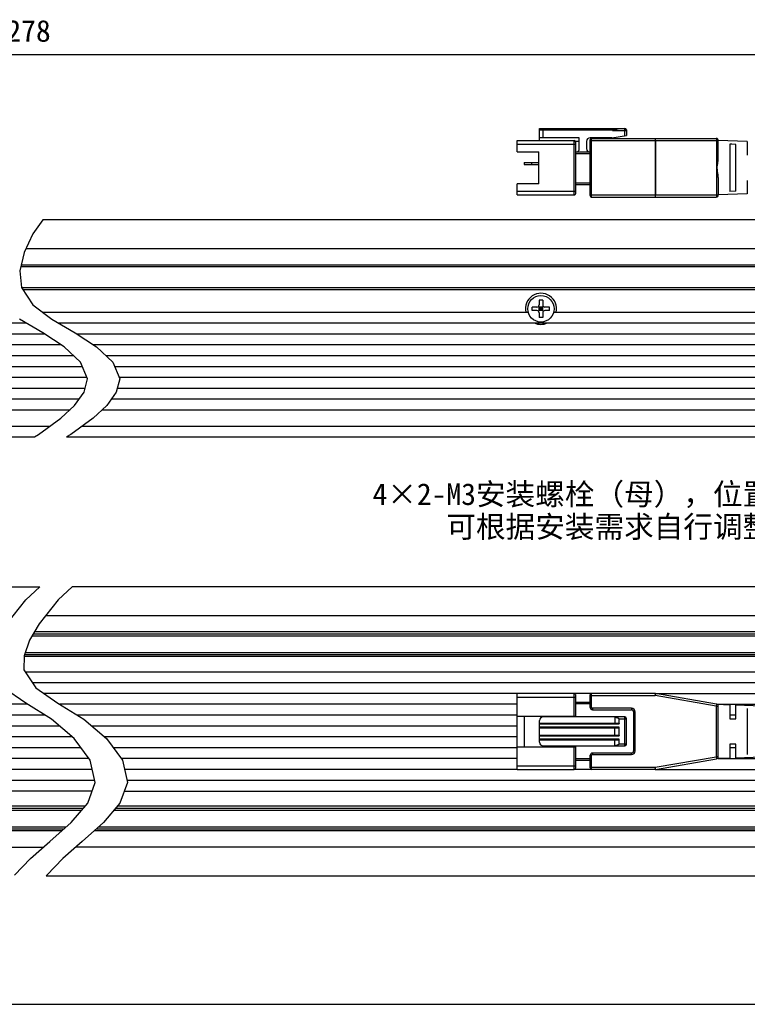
# Model space of a CAD drawing. Header units: millimetres. Extents: x 284 to 756, y 291 to 500.
# Tile 3 of 6: x 486 to 586, y 291 to 427. Entities that reach past the tile are written whole.
import ezdxf
from ezdxf.enums import TextEntityAlignment as Align

# ---------------------------------------------------------------- set-up
doc = ezdxf.new("R2010")
doc.units = ezdxf.units.MM
doc.header["$LTSCALE"] = 46.255
doc.header["$PDMODE"] = 3
doc.header["$PDSIZE"] = 8
doc.layers.get('0').update_dxf_attribs({"linetype": 'CONTINUOUS'})
doc.layers.get('Defpoints').update_dxf_attribs({"linetype": 'CONTINUOUS'})
for name, color, linetype in [('00_COMPONENTS', 7, 'CONTINUOUS'), ('50_ALL_DETAILS', 7, 'CONTINUOUS'), ('51__DRAFT_DIMS', 7, 'CONTINUOUS'), ('_X2_56FE5C42_X0__01_528', 7, 'CONTINUOUS'), ('DRW0001FORMAT', 7, 'CONTINUOUS')]:
    doc.layers.add(name, color=color, linetype=linetype)
doc.styles.get("Standard").update_dxf_attribs({"font": 'simfang.ttf'})
doc.dimstyles.new('DIMSTYLE_2', dxfattribs={"dimtxt": 3, "dimasz": 3, "dimexe": 2.5, "dimexo": 0.5, "dimgap": 0.75, "dimtad": 1, "dimdsep": 46, "dimtxsty": 'STANDARD', "dimblk": '_FILLED', "dimblk1": '_FILLED', "dimblk2": '_FILLED', "dimcen": 0.09, "dimclrt": 3, "dimazin": 2, "dimtp": 1.2, "dimtm": 1.2, "dimtfac": 1, "dimtofl": 0, "dimtmove": 0, "dimatfit": 3, "dimldrblk": '_FILLED', "dimfxl": 1, "dimtolj": 1, "dimarcsym": 0})

# ---------------------------------------------------------------- blocks, each defined once
blk = doc.blocks.new('_FILLED')
at = {"color": 0, "linetype": 'ByBlock'}
blk.add_solid([(0, 0), (-1, 0.167), (-1, -0.167)], dxfattribs=at)
blk = doc.blocks.new('*D13')
at = {"layer": '51__DRAFT_DIMS', "color": 0, "lineweight": -2}
for p, q in [((344.97, 392.65), (344.97, 424.77)), ((626.74, 392.65), (626.74, 424.77)), ((347.97, 422.27), (623.74, 422.27))]:
    blk.add_line(p, q, dxfattribs=at)
at = {"layer": 'Defpoints', "color": 0}
for p in [(626.74, 422.27), (344.97, 392.15), (626.74, 392.15)]:
    blk.add_point(p, dxfattribs=at)
at = {"layer": '51__DRAFT_DIMS', "color": 0, "linetype": 'ByBlock', "lineweight": -2, "xscale": 3, "yscale": 3, "zscale": 3, "rotation": 180}
blk.add_blockref('_FILLED', (344.97, 422.27), dxfattribs=at)
at = {"layer": '51__DRAFT_DIMS', "color": 0, "linetype": 'ByBlock', "lineweight": -2, "xscale": 3, "yscale": 3, "zscale": 3}
blk.add_blockref('_FILLED', (626.74, 422.27), dxfattribs=at)
at = {"layer": '51__DRAFT_DIMS', "color": 3, "insert": (485.95, 427.02), "char_height": 3, "attachment_point": 2, "line_spacing_factor": 0.9}
blk.add_mtext('\\A1;\\A1;1278{}{{\\H0.7x;}{}}', dxfattribs=at)

msp = doc.modelspace()

# ---------------------------------------------------------------- linework, layer by layer
at = {"color": 4}
for p, q in [((488.94881, 399.39715), (487.54576, 397.46942)), ((487.54576, 397.46942), (486.34057, 394.9018)), ((486.34057, 394.9018), (485.76099, 392.35527)), ((485.76099, 392.35527), (485.97794, 390.04839)), ((485.97794, 390.04839), (487.54736, 387.65942)), ((487.54736, 387.65942), (490.19185, 385.68232)), ((488.94017, 383.7771), (485.73304, 385.68232)), ((490.19185, 385.68232), (493.39897, 383.7771)), ((491.87479, 381.85757), (488.94017, 383.7771)), ((493.39897, 383.7771), (496.3336, 381.85757)), ((494.1606, 379.72786), (491.87479, 381.85757)), ((496.3336, 381.85757), (498.6194, 379.72786)), ((495.10694, 377.40128), (494.1606, 379.72786)), ((498.6194, 379.72786), (499.56575, 377.40128)), ((494.63274, 375.57738), (495.10694, 377.40128)), ((499.56575, 377.40128), (499.09154, 375.57738)), ((493.32274, 373.73759), (494.63274, 375.57738)), ((499.09154, 375.57738), (497.78155, 373.73759)), ((491.44869, 371.96616), (493.32274, 373.73759)), ((497.78155, 373.73759), (495.90749, 371.96616)), ((488.35662, 369.73709), (491.44869, 371.96616)), ((495.90749, 371.96616), (492.81542, 369.73709)), ((487.76957, 369.39715), (488.35662, 369.73709)), ((492.81542, 369.73709), (492.22838, 369.39715)), ((486.58895, 346.85149), (488.52489, 348.6713)), ((492.98369, 348.6713), (491.04775, 346.85149)), ((483.95599, 343.55752), (486.58895, 346.85149)), ((491.04775, 346.85149), (488.4148, 343.55752)), ((488.4148, 343.55752), (487.11628, 341.31217)), ((487.11628, 341.31217), (486.35551, 339.13904)), ((486.35551, 339.13904), (486.32436, 337.18171)), ((486.32436, 337.18171), (487.97354, 334.68229)), ((486.5764, 332.58714), (483.51473, 334.68229)), ((487.97354, 334.68229), (491.03521, 332.58714)), ((490.12276, 330.3878), (486.5764, 332.58714)), ((491.03521, 332.58714), (494.58157, 330.3878)), ((493.28627, 327.71211), (490.12276, 330.3878)), ((494.58157, 330.3878), (497.74507, 327.71211)), ((495.48241, 324.69575), (493.28627, 327.71211)), ((497.74507, 327.71211), (499.94122, 324.69575)), ((496.18502, 321.60799), (495.48241, 324.69575)), ((499.94122, 324.69575), (500.64382, 321.60799)), ((495.1389, 318.76771), (496.18502, 321.60799)), ((500.64382, 321.60799), (499.5977, 318.76771)), ((492.84028, 316.06544), (495.1389, 318.76771)), ((499.5977, 318.76771), (497.29908, 316.06544)), ((489.91372, 313.45531), (492.84028, 316.06544)), ((497.29908, 316.06544), (494.37253, 313.45531)), ((487.23913, 311.12863), (489.91372, 313.45531)), ((494.37253, 313.45531), (491.69794, 311.12863)), ((485.0281, 308.80573), (487.23913, 311.12863)), ((491.69794, 311.12863), (489.48691, 308.80573)), ((489.48691, 308.80573), (489.41372, 308.6713))]:
    msp.add_line(p, q, dxfattribs=at)
at = {"color": 7}
msp.add_line((284.28005, 290.95043), (755.5081, 290.95043), dxfattribs=at)
at = {"layer": '00_COMPONENTS', "color": 7}
for p, q in [((622.99399, 399.39715), (488.94881, 399.39715)), ((622.99399, 395.39715), (486.57308, 395.39715)), ((620.74399, 393.14715), (485.94122, 393.14715)), ((486.17584, 389.74715), (620.74399, 389.74715)), ((557.99399, 388.29715), (557.49399, 388.29715)), ((557.49399, 388.29715), (557.49399, 387.64715)), ((557.99399, 388.29715), (557.99399, 387.64715)), ((488.90133, 386.64715), (555.98775, 386.64715)), ((556.54399, 386.84715), (556.54399, 387.34715)), ((557.19399, 387.34715), (556.54399, 387.34715)), ((557.19399, 386.84715), (556.54399, 386.84715)), ((557.40612, 387.43502), (558.08186, 386.75928)), ((557.40612, 386.75928), (558.08186, 387.43502)), ((557.99399, 387.34715), (557.49399, 387.34715)), ((557.49399, 386.84715), (557.49399, 387.34715)), ((557.99399, 387.09715), (557.49399, 387.09715)), ((557.99399, 386.84715), (557.49399, 386.84715)), ((557.74399, 387.34715), (557.74399, 386.84715)), ((557.99399, 386.84715), (557.99399, 387.34715)), ((558.94399, 387.34715), (558.29399, 387.34715)), ((558.94399, 386.84715), (558.29399, 386.84715)), ((558.94399, 386.84715), (558.94399, 387.34715)), ((559.5852, 386.64715), (626.74399, 386.64715)), ((557.49399, 386.54715), (557.49399, 385.89715)), ((557.99399, 385.89715), (557.49399, 385.89715)), ((557.99399, 386.54715), (557.99399, 385.89715)), ((344.97237, 385.14715), (486.63391, 385.14715)), ((491.09272, 385.14715), (626.74399, 385.14715)), ((344.97237, 383.64715), (489.13884, 383.64715)), ((493.59764, 383.64715), (626.74399, 383.64715)), ((344.97237, 382.14715), (491.43207, 382.14715)), ((495.89087, 382.14715), (626.74399, 382.14715)), ((344.97237, 380.64715), (493.17393, 380.64715)), ((497.63273, 380.64715), (626.74399, 380.64715)), ((344.97237, 379.14715), (494.39681, 379.14715)), ((498.85561, 379.14715), (626.74399, 379.14715)), ((344.97237, 377.64715), (495.00693, 377.64715)), ((499.46574, 377.64715), (626.74399, 377.64715)), ((347.72237, 376.14715), (494.78087, 376.14715)), ((499.23968, 376.14715), (623.99399, 376.14715)), ((347.72237, 374.64715), (493.97038, 374.64715)), ((498.42919, 374.64715), (623.99399, 374.64715)), ((344.97237, 373.14715), (492.6981, 373.14715)), ((497.1569, 373.14715), (626.74399, 373.14715)), ((344.97237, 370.89715), (489.9658, 370.89715)), ((494.42461, 370.89715), (626.74399, 370.89715)), ((346.47237, 369.39715), (487.76957, 369.39715)), ((492.22838, 369.39715), (625.24399, 369.39715)), ((348.72237, 348.6713), (488.52489, 348.6713)), ((622.99399, 348.6713), (492.98369, 348.6713)), ((622.99399, 344.6713), (489.30507, 344.6713)), ((487.43963, 341.8713), (608.23255, 341.8713)), ((620.74399, 342.4213), (487.7577, 342.4213)), ((620.74399, 339.0213), (486.35364, 339.0213)), ((486.50684, 339.5713), (608.23253, 339.5713)), ((486.49619, 336.9213), (626.74399, 336.9213)), ((487.48592, 335.4213), (626.74399, 335.4213)), ((554.44399, 333.9213), (489.08558, 333.9213)), ((564.74399, 333.9213), (562.34399, 333.9213)), ((573.56931, 333.9213), (626.74399, 333.9213)), ((486.84381, 332.4213), (417.27237, 332.4213)), ((554.44399, 332.4213), (491.30262, 332.4213)), ((582.24399, 332.4213), (626.74399, 332.4213)), ((489.26252, 330.9213), (417.27237, 330.9213)), ((554.44399, 330.9213), (493.72132, 330.9213)), ((584.64399, 330.9213), (583.84399, 330.9213)), ((491.26547, 329.4213), (417.27237, 329.4213)), ((554.44399, 329.4213), (495.72428, 329.4213)), ((493.03894, 327.9213), (417.27237, 327.9213)), ((554.44399, 327.9213), (497.49775, 327.9213)), ((494.22608, 326.4213), (417.27237, 326.4213)), ((554.44399, 326.4213), (498.68489, 326.4213)), ((584.64399, 326.4213), (583.84399, 326.4213)), ((495.3182, 324.9213), (417.27237, 324.9213)), ((554.44399, 324.9213), (499.777, 324.9213)), ((582.24399, 324.9213), (626.74399, 324.9213)), ((495.77241, 323.4213), (417.27237, 323.4213)), ((554.44399, 323.4213), (500.23121, 323.4213)), ((564.74399, 323.4213), (562.34399, 323.4213)), ((573.51827, 323.4213), (626.74399, 323.4213)), ((344.97237, 321.9213), (496.11372, 321.9213)), ((500.57253, 321.9213), (626.74399, 321.9213)), ((495.74794, 320.4213), (344.97237, 320.4213)), ((500.20674, 320.4213), (626.74399, 320.4213)), ((494.75917, 318.3213), (350.97237, 318.3213)), ((363.4838, 317.7713), (494.29133, 317.7713)), ((498.75013, 317.7713), (608.23255, 317.7713)), ((620.74399, 318.3213), (499.21798, 318.3213)), ((491.55743, 314.9213), (350.97237, 314.9213)), ((363.48383, 315.4713), (492.17411, 315.4713)), ((620.74399, 314.9213), (496.01624, 314.9213)), ((496.63291, 315.4713), (608.23253, 315.4713)), ((348.72237, 312.6713), (489.01248, 312.6713)), ((622.99399, 312.6713), (493.47128, 312.6713)), ((622.99399, 308.6713), (489.41372, 308.6713))]:
    msp.add_line(p, q, dxfattribs=at)
at = {"layer": '00_COMPONENTS', "color": 4}
for p, q in [((608.40573, 392.89715), (485.88432, 392.89715)), ((608.40576, 389.99715), (486.0116, 389.99715)), ((487.59874, 342.14642), (608.3914, 342.14642)), ((486.41052, 339.29618), (608.39137, 339.29618)), ((363.32496, 318.04642), (494.52535, 318.04642)), ((498.98416, 318.04642), (608.3914, 318.04642)), ((363.32498, 315.19618), (491.86563, 315.19618)), ((496.32443, 315.19618), (608.39137, 315.19618))]:
    msp.add_line(p, q, dxfattribs=at)
at = {"layer": '00_COMPONENTS', "color": 7}
msp.add_circle((557.74399, 387.09715), 1.825, dxfattribs=at)
for centre, radius, start, end in [((557.74399, 387.09715), 2.15, 347.9185301, 192.0814699), ((557.19399, 387.64715), 0.3, 270, 360), ((557.19399, 386.54715), 0.3, 0, 90), ((558.29399, 387.64715), 0.3, 180, 270), ((558.29399, 386.54715), 0.3, 90, 180), ((557.74399, 387.09715), 2.15, 245.0908473, 294.9091527)]:
    msp.add_arc(centre, radius, start, end, dxfattribs=at)
at = {"layer": '_X2_56FE5C42_X0__01_528', "color": 7}
for p, q in [((557.54399, 410.34715), (557.54399, 412.04715)), ((557.54399, 412.04715), (569.34399, 412.04715)), ((557.54399, 411.84715), (567.94399, 411.84715)), ((567.64399, 411.74715), (568.54399, 412.04715)), ((569.54399, 411.84715), (569.54399, 411.04715)), ((554.44399, 408.79715), (554.44399, 410.34715)), ((554.44399, 410.34715), (562.34399, 410.34715)), ((563.04399, 410.74715), (557.54399, 410.74715)), ((563.04399, 410.24715), (562.51712, 410.24715)), ((562.54399, 403.04715), (562.54399, 410.14715)), ((563.04399, 409.24715), (563.04399, 410.74715)), ((564.04399, 410.24715), (564.04399, 409.24715)), ((567.54399, 410.74715), (564.54399, 410.74715)), ((564.54399, 402.74715), (564.54399, 410.44715)), ((564.74399, 410.64715), (581.94399, 410.64715)), ((567.54399, 410.74715), (569.54399, 411.04715)), ((586.24399, 410.22215), (582.24399, 410.34715)), ((582.24399, 407.95043), (582.24399, 410.34715)), ((583.84399, 409.85713), (583.84399, 403.33717)), ((584.10916, 409.84782), (583.844, 409.85713)), ((584.644, 409.82859), (584.10916, 409.84782)), ((584.64399, 403.36557), (584.64399, 409.82859)), ((586.24399, 410.22215), (586.24399, 408.34742)), ((554.44399, 408.79715), (557.44399, 408.79715)), ((557.44399, 404.39715), (557.44399, 408.79715)), ((564.54399, 408.74715), (562.54399, 408.74715)), ((555.44399, 407.34715), (555.44399, 407.04715)), ((555.44399, 407.34715), (557.44399, 407.34715)), ((555.44399, 407.04715), (557.44399, 407.04715)), ((556.44399, 407.34715), (556.44399, 407.04715)), ((554.44399, 402.84715), (554.44399, 404.39715)), ((557.44399, 404.39715), (554.44399, 404.39715)), ((582.24399, 405.24385), (582.24399, 402.84715)), ((586.24399, 404.84715), (586.24399, 402.97215)), ((564.54399, 404.24715), (562.54399, 404.24715)), ((586.24399, 402.97215), (582.24399, 402.84715)), ((584.64399, 403.36557), (583.84399, 403.33717)), ((554.44399, 402.84715), (562.34399, 402.84715)), ((564.74399, 402.54715), (581.94399, 402.54715)), ((554.44399, 323.4213), (554.44399, 333.9213)), ((562.34399, 333.9213), (554.44399, 333.9213)), ((562.54399, 330.7963), (562.54399, 333.7213)), ((564.54399, 331.9713), (564.54399, 333.7213)), ((573.51831, 333.9213), (564.74399, 333.9213)), ((581.99496, 332.46424), (573.56931, 333.91693)), ((564.54399, 332.6713), (562.54399, 332.6713)), ((582.09832, 332.42585), (583.84399, 332.3713)), ((582.24399, 325.174), (582.24399, 332.16861)), ((583.84399, 332.3713), (583.84399, 330.42143)), ((584.64399, 332.3463), (588.24399, 332.2338)), ((584.64399, 330.4213), (584.64399, 332.3463)), ((554.44399, 330.7963), (562.54399, 330.7963)), ((555.44399, 330.7963), (555.44399, 326.5463)), ((561.44399, 330.6713), (561.44399, 330.7963)), ((564.84399, 331.6713), (570.24399, 331.6713)), ((570.54399, 331.3713), (570.54399, 325.9713)), ((586.24399, 331.84576), (586.24399, 325.49684)), ((557.54399, 327.1713), (557.54399, 330.1713)), ((557.54399, 329.8213), (568.24399, 329.8213)), ((569.34399, 330.6713), (558.04399, 330.6713)), ((567.94399, 330.6713), (567.94399, 329.8213)), ((567.94399, 330.65414), (567.97499, 330.65024)), ((568.54399, 329.7213), (568.54399, 330.3713)), ((569.54399, 326.8713), (569.54399, 330.4713)), ((583.844, 330.4213), (584.64399, 330.4213)), ((557.54399, 329.1713), (568.24399, 329.1713)), ((557.54399, 328.1713), (568.24399, 328.1713)), ((567.94399, 328.1713), (567.94399, 329.1713)), ((568.54399, 328.0713), (568.54399, 329.2713)), ((557.54399, 327.5213), (568.24399, 327.5213)), ((567.94399, 326.6713), (567.94399, 327.5213)), ((568.54399, 326.9713), (568.54399, 327.6213)), ((583.84399, 326.9213), (583.84399, 324.9713)), ((584.644, 326.9213), (583.844, 326.9213)), ((584.64399, 324.9963), (584.64399, 326.92117)), ((554.44399, 326.5463), (562.54399, 326.5463)), ((558.04399, 326.6713), (569.34399, 326.6713)), ((561.44399, 326.5463), (561.44399, 326.6713)), ((562.54399, 323.6213), (562.54399, 326.5463)), ((564.54399, 323.6213), (564.54399, 325.3713)), ((570.24399, 325.6713), (564.84399, 325.6713)), ((564.54399, 324.6713), (562.54399, 324.6713)), ((573.56929, 323.42566), (581.99496, 324.87836)), ((583.84399, 324.9713), (582.09835, 324.91675)), ((588.24399, 325.1088), (584.64399, 324.9963)), ((554.44399, 323.4213), (562.34399, 323.4213)), ((573.51829, 323.4213), (564.74399, 323.4213))]:
    msp.add_line(p, q, dxfattribs=at)
at = {"layer": '_X2_56FE5C42_X0__01_528', "color": 4}
for p, q in [((557.54399, 411.94715), (568.24399, 411.94715)), ((558.04399, 410.74715), (558.04399, 411.84715)), ((567.64399, 411.74715), (569.54399, 411.74715)), ((569.34399, 411.01715), (569.34399, 412.04715)), ((554.44399, 409.84715), (562.54399, 409.84715)), ((562.34399, 402.84715), (562.34399, 410.34715)), ((564.54399, 410.34715), (582.24399, 410.34715)), ((564.74399, 402.54715), (564.74399, 410.64715)), ((573.51831, 410.64715), (573.51831, 402.54715)), ((573.56929, 410.34715), (573.56929, 402.84715)), ((581.99496, 410.34715), (581.99496, 402.84715)), ((564.54399, 408.54715), (562.54399, 408.54715)), ((564.54399, 404.44715), (562.54399, 404.44715)), ((554.44399, 403.34715), (562.54399, 403.34715)), ((564.54399, 402.84715), (582.24399, 402.84715)), ((562.34399, 330.7963), (562.34399, 333.9213)), ((564.54399, 333.6213), (573.51831, 333.6213)), ((564.74399, 331.9713), (564.74399, 333.9213)), ((573.51831, 333.9213), (573.51831, 333.6213)), ((573.51831, 333.6213), (573.56931, 333.91693)), ((581.94399, 332.1686), (573.51831, 333.6213)), ((554.44399, 333.4213), (562.54399, 333.4213)), ((564.54399, 332.4713), (562.54399, 332.4713)), ((581.99496, 332.46424), (581.94399, 332.1686)), ((581.94399, 332.1686), (582.24399, 332.1686)), ((581.94399, 332.1686), (581.94399, 325.174)), ((564.54399, 331.9713), (564.74399, 331.9713)), ((570.24399, 331.8713), (564.84399, 331.8713)), ((564.84399, 331.8713), (564.84399, 331.6713)), ((570.24399, 331.8713), (570.24399, 331.6713)), ((570.74399, 331.3713), (570.54399, 331.3713)), ((570.74399, 325.9713), (570.74399, 331.3713)), ((557.54399, 329.7213), (568.54399, 329.7213)), ((569.54399, 330.3713), (568.54399, 330.3713)), ((569.34399, 326.6713), (569.34399, 330.6713)), ((568.54399, 329.2713), (557.54399, 329.2713)), ((557.54399, 328.0713), (568.54399, 328.0713)), ((568.54399, 327.6213), (557.54399, 327.6213)), ((568.54399, 326.9713), (569.54399, 326.9713)), ((562.34399, 323.4213), (562.34399, 326.5463)), ((564.74399, 325.3713), (564.54399, 325.3713)), ((564.74399, 323.4213), (564.74399, 325.3713)), ((564.84399, 325.6713), (564.84399, 325.4713)), ((564.84399, 325.4713), (570.24399, 325.4713)), ((570.24399, 325.4713), (570.24399, 325.6713)), ((570.74399, 325.9713), (570.54399, 325.9713)), ((564.54399, 324.8713), (562.54399, 324.8713)), ((573.51831, 323.7213), (581.94399, 325.174)), ((582.24399, 325.174), (581.94399, 325.174)), ((581.94399, 325.174), (581.99496, 324.87836)), ((554.44399, 323.9213), (562.54399, 323.9213)), ((564.54399, 323.7213), (573.51831, 323.7213)), ((573.51831, 323.7213), (573.51829, 323.4213)), ((573.56929, 323.42566), (573.51831, 323.7213))]:
    msp.add_line(p, q, dxfattribs=at)
for points in [[(573.56929, 410.34715), (573.56884, 410.38688), (573.5675, 410.42597), (573.56528, 410.46373), (573.56221, 410.49965), (573.55834, 410.53288), (573.55382, 410.56238), (573.54881, 410.58755), (573.54337, 410.60842), (573.53751, 410.62507), (573.5313, 410.63726), (573.52486, 410.64466), (573.51831, 410.64715)], [(581.94399, 410.64715), (581.94933, 410.6455), (581.95462, 410.64055), (581.9598, 410.63234), (581.96482, 410.62096), (581.9696, 410.60652), (581.9741, 410.58922), (581.97824, 410.56931), (581.982, 410.54699), (581.98535, 410.5225), (581.98824, 410.49606), (581.99064, 410.46801), (581.99253, 410.43875), (581.99388, 410.40865), (581.99469, 410.378), (581.99496, 410.34715)], [(573.51831, 402.54715), (573.525, 402.54974), (573.53155, 402.55745), (573.53787, 402.57011), (573.54384, 402.58747), (573.54936, 402.60922), (573.55436, 402.63501), (573.55874, 402.66441), (573.56243, 402.69691), (573.56539, 402.73203), (573.56754, 402.76922), (573.56885, 402.80781), (573.56929, 402.84715)], [(581.99496, 402.84715), (581.99452, 402.80783), (581.99321, 402.76923), (581.99106, 402.73202), (581.9881, 402.69684), (581.98439, 402.66427), (581.98, 402.63484), (581.97499, 402.60903), (581.96946, 402.58729), (581.96349, 402.56998), (581.95718, 402.55737), (581.95064, 402.54972), (581.94399, 402.54715)]]:
    msp.add_lwpolyline(points, dxfattribs=at)
at = {"layer": '_X2_56FE5C42_X0__01_528', "color": 7}
for points in [[(582.09843, 406.59715), (582.10599, 406.74544), (582.11915, 406.89455), (582.13724, 407.04448), (582.15975, 407.19563), (582.18427, 407.3476), (582.20709, 407.49918), (582.22593, 407.64998), (582.23905, 407.8004), (582.24399, 407.95043)], [(582.18018, 405.8772), (582.14833, 406.07839), (582.13415, 406.17338), (582.12158, 406.2655), (582.11145, 406.354), (582.10419, 406.43866), (582.09982, 406.51971), (582.09843, 406.59715)], [(582.24399, 405.24385), (582.24255, 405.32192), (582.2383, 405.40429), (582.23133, 405.49098), (582.22164, 405.58284), (582.20943, 405.67901), (582.1955, 405.7769), (582.18018, 405.8772)], [(567.97499, 330.65024), (568.00502, 330.64608), (568.03409, 330.64165), (568.06216, 330.63696), (568.08926, 330.63201), (568.11547, 330.62684), (568.14079, 330.62146), (568.16521, 330.61587), (568.1888, 330.61009), (568.21156, 330.60413), (568.23349, 330.59799), (568.25465, 330.59168), (568.27503, 330.58521), (568.29463, 330.57857), (568.31349, 330.57179), (568.33162, 330.56486), (568.349, 330.55777), (568.36568, 330.55055), (568.38164, 330.54318), (568.3969, 330.53566), (568.41145, 330.528), (568.42531, 330.5202), (568.43847, 330.51225), (568.45091, 330.50417), (568.46265, 330.49593), (568.47367, 330.48755), (568.48395, 330.47904), (568.49349, 330.47038), (568.50227, 330.46158), (568.51026, 330.45266), (568.51745, 330.44359), (568.52384, 330.43439), (568.52936, 330.42518), (568.53396, 330.4159), (568.53769, 330.4066), (568.54056, 330.39748), (568.54256, 330.38858), (568.54371, 330.37986), (568.54399, 330.3713)], [(568.24399, 329.8213), (568.26175, 329.8211), (568.27895, 329.82063), (568.29557, 329.81986), (568.31161, 329.8188), (568.32708, 329.81745), (568.34202, 329.81587), (568.35643, 329.81405), (568.37031, 329.81201), (568.3837, 329.80978), (568.39661, 329.80737), (568.40902, 329.80478), (568.42097, 329.80204), (568.4324, 329.79919), (568.44337, 329.79619), (568.45402, 329.79292), (568.4644, 329.7894), (568.47448, 329.7856), (568.4843, 329.78135), (568.49404, 329.77652), (568.50353, 329.77122), (568.51234, 329.76566), (568.52055, 329.76013), (568.52807, 329.75434), (568.53425, 329.74763), (568.53885, 329.73978), (568.54209, 329.731), (568.54399, 329.7213)], [(568.24399, 329.1713), (568.26214, 329.17153), (568.27968, 329.17205), (568.29659, 329.17285), (568.31287, 329.17396), (568.32852, 329.17535), (568.34361, 329.17697), (568.35813, 329.17881), (568.37208, 329.18088), (568.38552, 329.18313), (568.39844, 329.18557), (568.41085, 329.1882), (568.42276, 329.19099), (568.43411, 329.1939), (568.44497, 329.19697), (568.45554, 329.2003), (568.46588, 329.20387), (568.47592, 329.2077), (568.48568, 329.21196), (568.49529, 329.21675), (568.50462, 329.22197), (568.51325, 329.22746), (568.52125, 329.23298), (568.52854, 329.23877), (568.53452, 329.24543), (568.53899, 329.25318), (568.54214, 329.2618), (568.54399, 329.2713)], [(568.24399, 328.1713), (568.26175, 328.1711), (568.27895, 328.17063), (568.29557, 328.16986), (568.31161, 328.1688), (568.32708, 328.16745), (568.34202, 328.16587), (568.35643, 328.16405), (568.37031, 328.16201), (568.3837, 328.15978), (568.39661, 328.15737), (568.40902, 328.15478), (568.42097, 328.15204), (568.4324, 328.14919), (568.44337, 328.14619), (568.45402, 328.14292), (568.4644, 328.1394), (568.47448, 328.1356), (568.4843, 328.13135), (568.49404, 328.12652), (568.50353, 328.12122), (568.51234, 328.11566), (568.52055, 328.11013), (568.52807, 328.10434), (568.53425, 328.09763), (568.53885, 328.08978), (568.54209, 328.081), (568.54399, 328.0713)], [(568.54399, 326.9713), (568.5437, 326.96276), (568.54257, 326.95405), (568.54057, 326.94518), (568.53773, 326.93609), (568.53403, 326.92684), (568.52945, 326.9176), (568.52396, 326.9084), (568.5176, 326.89921), (568.51042, 326.89014), (568.50243, 326.88119), (568.49361, 326.87235), (568.48406, 326.86366), (568.47377, 326.85513), (568.46275, 326.84674), (568.45101, 326.8385), (568.43858, 326.83041), (568.42543, 326.82247), (568.41159, 326.81467), (568.39705, 326.80702), (568.38181, 326.7995), (568.36585, 326.79213), (568.34918, 326.7849), (568.3318, 326.77782), (568.31368, 326.77088), (568.29482, 326.76409), (568.27522, 326.75746), (568.25484, 326.75098), (568.23368, 326.74467), (568.21174, 326.73852), (568.18897, 326.73256), (568.16537, 326.72677), (568.14094, 326.72117), (568.11561, 326.71579), (568.08938, 326.71062), (568.06226, 326.70566), (568.03417, 326.70096), (568.00508, 326.69653), (567.97502, 326.69237), (567.94399, 326.68846)], [(568.24399, 327.5213), (568.26214, 327.52153), (568.27968, 327.52205), (568.29659, 327.52285), (568.31287, 327.52396), (568.32852, 327.52535), (568.34361, 327.52697), (568.35813, 327.52881), (568.37208, 327.53088), (568.38552, 327.53313), (568.39844, 327.53557), (568.41085, 327.5382), (568.42276, 327.54099), (568.43411, 327.5439), (568.44497, 327.54697), (568.45554, 327.5503), (568.46588, 327.55387), (568.47592, 327.5577), (568.48568, 327.56196), (568.49529, 327.56675), (568.50462, 327.57197), (568.51325, 327.57746), (568.52125, 327.58298), (568.52854, 327.58877), (568.53452, 327.59543), (568.53899, 327.60318), (568.54214, 327.6118), (568.54399, 327.6213)]]:
    msp.add_lwpolyline(points, dxfattribs=at)
for centre, radius, start, end in [((569.34399, 411.84715), 0.2, 0, 89.9999993), ((562.34399, 410.14715), 0.2, 0.0000002, 89.9999992), ((564.54399, 410.24715), 0.5, 90, 180), ((564.74399, 410.44715), 0.2, 90, 179.9999993), ((581.94399, 410.34715), 0.3, 0.0000002, 89.9999999), ((562.54399, 409.24715), 0.5, 270.0000003, 359.9999997), ((564.54399, 409.24715), 0.5, 180.0000002, 270), ((562.34399, 403.04715), 0.2, 270.0000001, 0.0001294), ((564.74399, 402.74715), 0.2, 180.0000001, 270), ((581.94399, 402.84715), 0.3, 270, 359.9999992), ((562.34399, 333.7213), 0.2, 359.9998736, 89.9999992), ((564.74399, 333.7213), 0.2, 90, 179.9999991), ((573.51831, 333.6213), 0.3, 80.2090251, 90.0001031), ((581.94399, 332.1686), 0.3, 0.0062155, 80.2176628), ((564.84399, 331.9713), 0.3, 180.0000011, 269.9999993), ((570.24399, 331.3713), 0.3, 0.0000008, 89.9999999), ((558.04399, 330.1713), 0.5, 90, 180), ((569.34399, 330.4713), 0.2, 0, 89.9999992), ((558.04399, 327.1713), 0.5, 180, 269.9999997), ((569.34399, 326.8713), 0.2, 270.0000001, 359.9999997), ((564.84399, 325.3713), 0.3, 90.000001, 179.9999991), ((570.24399, 325.9713), 0.3, 270.0000008, 359.9999999), ((581.94399, 325.174), 0.3, 279.7867878, 359.999999), ((562.34399, 323.6213), 0.2, 270.0000001, 0.0001264), ((564.74399, 323.6213), 0.2, 180.0000001, 270), ((573.51831, 323.7213), 0.3, 269.9914321, 279.7825102)]:
    msp.add_arc(centre, radius, start, end, dxfattribs=at)
at = {"layer": '_X2_56FE5C42_X0__01_528', "color": 4}
for centre, radius, start, end in [((564.84399, 331.9713), 0.1, 180, 270), ((570.24399, 331.3713), 0.49999, 0, 89.9999997), ((564.84399, 325.3713), 0.1, 90, 180), ((570.24399, 325.9713), 0.49999, 270, 359.9999997)]:
    msp.add_arc(centre, radius, start, end, dxfattribs=at)
at = {"layer": 'DRW0001FORMAT', "color": 7}
msp.add_line((284.28005, 290.95043), (755.5081, 290.95043), dxfattribs=at)

# ---------------------------------------------------------------- texts
at = {"layer": '50_ALL_DETAILS', "color": 3}
for s, p in [('4×2-M3安装螺栓（母），位置', (589.68555, 359.97674)), ('可根据安装需求自行调整', (589.68555, 355.47674))]:
    msp.add_text(s, height=3, dxfattribs=at).set_placement(p, align=Align.RIGHT)

# ---------------------------------------------------------------- dimensions: what is measured, and where the dimension line sits
at = {"layer": '51__DRAFT_DIMS', "color": 4}
dim = msp.add_linear_dim(base=(626.74399, 422.2655), p1=(344.97237, 392.14715), p2=(626.74399, 392.14715), text='\\A1;1278{}{{\\H0.7x;}{}}', dimstyle='DIMSTYLE_2', override={"dimtxsty": 'STANDARD'}, dxfattribs=at)
dim.commit()
dim.dimension.update_dxf_attribs({"geometry": '*D13', "text_midpoint": (485.94901, 422.2655), "dimtype": 160})

doc.saveas('drawing.dxf')
